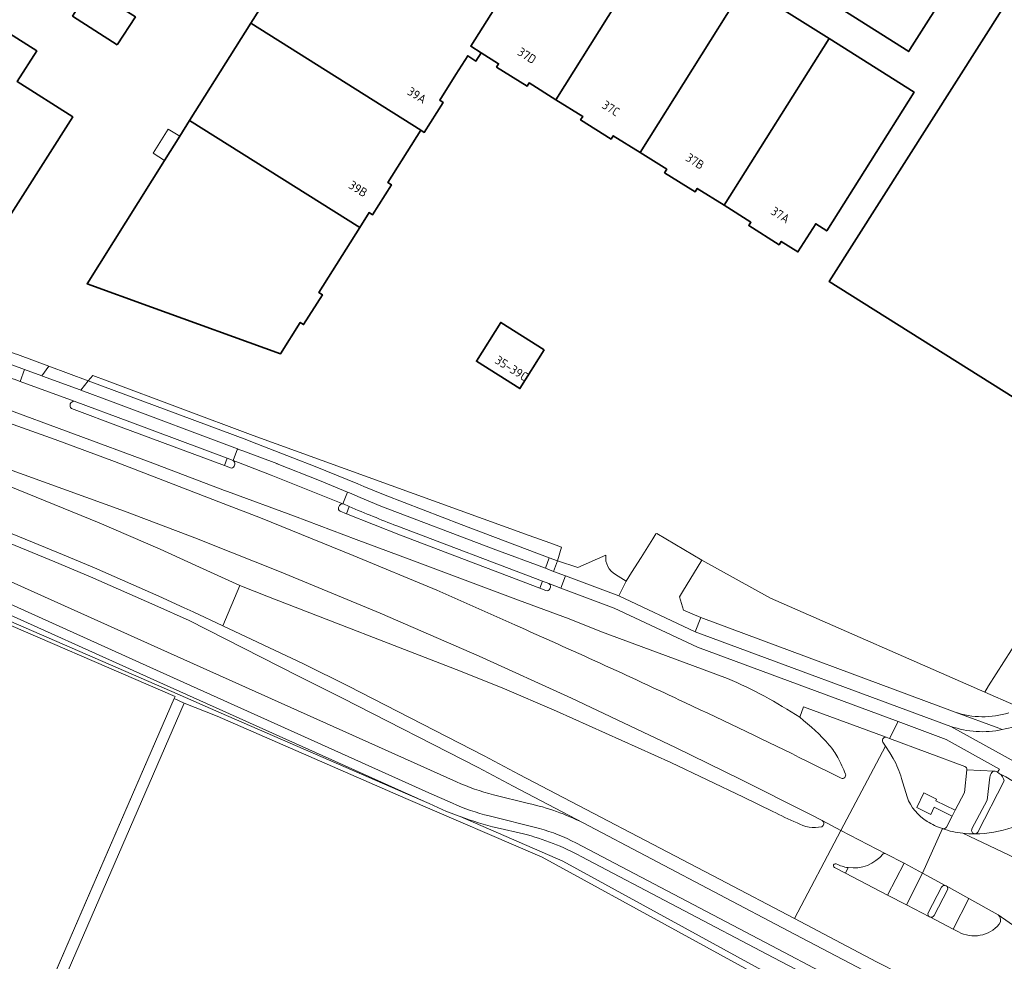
# Model space of a CAD drawing. Extents: x 150256 to 156914, y 461459 to 469481.
# Tile 77 of 256: x 153698 to 153850, y 463826 to 463971. Entities that reach past the tile are written whole.
import ezdxf
from ezdxf.enums import TextEntityAlignment as Align

# ---------------------------------------------------------------- set-up
doc = ezdxf.new("R2010")
doc.units = 0
doc.header["$LTSCALE"] = 0.75
for name, color, linetype, lineweight in [('B-RO-GR-BEPLANTING_CULTUUR_HEESTERS-GV', 251, 'CONTINUOUS', 18), ('B-RO-GR-GROENVOORZIENING-GV', 251, 'CONTINUOUS', 18), ('B-RO-GR-HAAG-GV', 251, 'CONTINUOUS', 13), ('B-RO-IE-TERREINAFSCHEIDING_KUNSTMATIG_HEKWERK-G', 251, 'IE-TERREINAFSCHEIDING-KUNSTMATIG', 18), ('B-RO-OG-BEBOUWING-GV', 6, 'CONTINUOUS', 35), ('B-RO-OG-BEBOUWING-T18', 1, 'CONTINUOUS', 18), ('B-RO-OG-TERREIN_CULTUURSCHEIDING-GV', 251, 'CONTINUOUS', 18), ('B-RO-VH-VERHARDING_ASFALT-GV', 251, 'CONTINUOUS', 18), ('B-RO-VH-VERHARDING_BETONSTRAATSTEEN-GV', 251, 'CONTINUOUS', 18), ('B-RO-VH-VERHARDING_TEGEL-GV', 251, 'CONTINUOUS', 18), ('B-RO-VH-VERHARDING_TEGEL_RUBBER-GV', 251, 'CONTINUOUS', 18)]:
    doc.layers.add(name, color=color, linetype=linetype, lineweight=lineweight)
doc.styles.add('NLCS-ISO-M200-T18', font='NLCS-ISO.ttf', dxfattribs={"height": 360})
doc.linetypes.add('IE-TERREINAFSCHEIDING-KUNSTMATIG', pattern='A,4,[82,NLCS.SHX,S=0.75,R=90,X=0,Y=0],4,-2', length=10)

msp = doc.modelspace()

# ---------------------------------------------------------------- linework, layer by layer
at = {"layer": 'B-RO-GR-BEPLANTING_CULTUUR_HEESTERS-GV'}
msp.add_lwpolyline([(153851.101, 463865.096), (153846.616, 463867.066), (153813.631, 463881.557), (153803.044, 463887.367), (153800.056, 463882.498), (153799.58, 463881.722), (153800.179, 463879.688), (153802.864, 463878.566), (153842.047, 463863.986)], dxfattribs=at)
msp.add_lwpolyline([(153842.047, 463863.986, 0.1631375), (153850.31, 463863.872)], format="xyb", dxfattribs=at)
at = {"layer": 'B-RO-GR-GROENVOORZIENING-GV'}
for points in [[(153729.945, 463897.954), (153729.5, 463898.116), (153717.997, 463902.491), (153694.668, 463911.151), (153664.17, 463921.888), (153652.61, 463925.715), (153632.482, 463932.278), (153623.012, 463935.089), (153613.906, 463937.676), (153612.493, 463938.256), (153609.944, 463939.012), (153602.494, 463941.22), (153594.055, 463943.576), (153581.562, 463947.241), (153574.652, 463949.096), (153567.958, 463951.01), (153560.411, 463952.989), (153557.207, 463953.766), (153554.263, 463954.48)], [(153553.893, 463952.773), (153556.471, 463952.083), (153560.253, 463951.143), (153589.11, 463942.9), (153591.899, 463942.093), (153604.373, 463938.483), (153609.376, 463937.034), (153622.396, 463933.265), (153641.621, 463927.31), (153658.899, 463921.511), (153678.561, 463914.822), (153703.4, 463906.01), (153712.535, 463902.584), (153729.269, 463896.132), (153735.003, 463893.921), (153749.282, 463888.13), (153762.19, 463882.745), (153774.232, 463877.416)], [(153821.575, 463847.276), (153819.644, 463848.265), (153808.939, 463853.652), (153798.972, 463858.54), (153782.948, 463866.131), (153768.734, 463872.581), (153753.451, 463879.241), (153737.966, 463885.668), (153726.979, 463890.015), (153725.301, 463890.679), (153714.081, 463894.959), (153673.58, 463909.587), (153648.373, 463918.05), (153629.238, 463924.158), (153609.916, 463930.044), (153607.552, 463930.673), (153589.968, 463935.354), (153589.46, 463933.018)], [(153589.46, 463933.018), (153601.633, 463930.086), (153606.949, 463928.565), (153629.126, 463922.222), (153653.17, 463914.577), (153672.951, 463907.652), (153681.984, 463904.402), (153690.717, 463901.038), (153710.147, 463893.146), (153719.556, 463889.061), (153725.602, 463886.331), (153731.849, 463883.51), (153736.248, 463881.738), (153765.174, 463870.562), (153772.269, 463867.7), (153780.646, 463864.137), (153798.259, 463856.205), (153809.427, 463850.869), (153813.942, 463848.665)], [(153729.453, 463901.975), (153729.871, 463903.107), (153714.908, 463908.728), (153706.312, 463911.891)], [(153705.882, 463910.748), (153713.543, 463907.914), (153729.453, 463901.975)], [(153806.99, 463869.166), (153801.597, 463871.135), (153787.553, 463876.325), (153782.606, 463878.339), (153774.765, 463881.219), (153757.947, 463887.544), (153749.74, 463890.565), (153740.276, 463894.187), (153729.945, 463897.954)], [(153748.709, 463895.65), (153748.251, 463894.543), (153756.596, 463891.225), (153778.075, 463883.062), (153778.486, 463884.165), (153756.043, 463892.683)], [(153829.961, 463825.49), (153817.309, 463832.164), (153805.735, 463838.202), (153774.893, 463854.364), (153769.51, 463857.227), (153748.57, 463867.958), (153741.656, 463871.4), (153729.196, 463877.294), (153724.636, 463879.451), (153723.269, 463880.067), (153719.356, 463881.832), (153709.425, 463886.203), (153703.913, 463888.527), (153690.707, 463893.914)], [(153690.157, 463892.523), (153703.34, 463887.145), (153708.833, 463884.829), (153718.747, 463880.466), (153724.009, 463878.093), (153740.766, 463869.566), (153747.651, 463866.139), (153768.567, 463855.42), (153773.942, 463852.562), (153784.742, 463846.902), (153816.317, 463830.281), (153828.965, 463823.624)], [(153760.317, 463850.2), (153757.669, 463851.318), (153728.617, 463863.986), (153722.162, 463866.793), (153690.606, 463880.518), (153685.959, 463882.54), (153685.723, 463881.998), (153687.136, 463881.386), (153690.433, 463879.96), (153721.871, 463866.362), (153721.733, 463866.044), (153723.276, 463865.374), (153728.337, 463863.344), (153757.392, 463850.675), (153778.405, 463841.629), (153841.45, 463807.086)], [(153843.534, 463855.59), (153831.922, 463859.9), (153831.41, 463860.09)], [(153830.926, 463859.32), (153831.306, 463858.732), (153831.985, 463857.683), (153832.504, 463856.822)], [(153819.208, 463856.411), (153824.487, 463853.799)], [(153840.725, 463846.256), (153841.612, 463847.95), (153838.825, 463849.321), (153838.311, 463848.214), (153836.159, 463849.267), (153837.246, 463851.539), (153839.202, 463850.57), (153839.07, 463850.3), (153842.078, 463848.84), (153843.505, 463851.563), (153843.88, 463855.061)], [(153833.794, 463853.765), (153834.664, 463850.904)], [(153841.45, 463807.086), (153841.93, 463807.963), (153781.624, 463841.006), (153765.788, 463847.863)], [(153840.099, 463846.013), (153840.146, 463845.996)], [(153825.184, 463839.163), (153831.628, 463835.776), (153834.194, 463840.682), (153831.396, 463842.152)], [(153825.553, 463840.007), (153825.184, 463839.163)]]:
    msp.add_lwpolyline(points, dxfattribs=at)
msp.add_lwpolyline([(153732.921, 463905.913), (153733.551, 463905.677), (153734.443, 463905.344), (153740.016, 463903.185), (153743.466, 463901.849), (153750.009, 463899.152), (153750.948, 463898.758), (153754.219, 463897.386), (153765.932, 463892.901), (153779.492, 463887.773), (153780.793, 463887.291), (153781.402, 463889.413), (153779.605, 463890.062), (153776.436, 463891.205), (153733.894, 463906.583), (153711.394, 463915.037), (153709.208, 463915.852), (153708.488, 463915.044)], close=True, dxfattribs=at)
for points in [[(153706.312, 463911.891, 0.6652303), (153705.882, 463910.748)], [(153756.043, 463892.683, -0.0105393), (153748.709, 463895.65)], [(153774.232, 463877.416, -0.0052999), (153800.423, 463865.451)], [(153818.101, 463863.167, 0.0459567), (153806.99, 463869.166)], [(153800.423, 463865.451, -0.0065006), (153819.208, 463856.411)], [(153822.634, 463858.895, 0.0512197), (153818.101, 463863.167)], [(153831.41, 463860.09, 0.6571094), (153830.926, 463859.32)], [(153823.969, 463856.955, 0.0771572), (153822.634, 463858.895)], [(153825.158, 463854.433, 0.0320887), (153823.969, 463856.955)], [(153832.504, 463856.822, -0.0620146), (153833.794, 463853.765)], [(153843.88, 463855.061, 0.3554186), (153843.534, 463855.59)], [(153824.487, 463853.799, 0.691941), (153825.158, 463854.433)], [(153765.788, 463847.863, -0.0268826), (153760.317, 463850.2)], [(153834.664, 463850.904, 0.1798014), (153837.766, 463847.132)], [(153813.942, 463848.665, 0.0159495), (153817.698, 463846.897)], [(153817.698, 463846.897, 0.1744868), (153821.504, 463846.293)], [(153821.504, 463846.293, 0.5523746), (153821.575, 463847.276)], [(153837.766, 463847.132, 0.0707009), (153840.099, 463846.013)], [(153840.146, 463845.996, 0.3730603), (153840.725, 463846.256)], [(153830.959, 463842.133, -0.2644975), (153825.553, 463840.007)], [(153831.396, 463842.152, 0.2355537), (153830.959, 463842.133)]]:
    msp.add_lwpolyline(points, format="xyb", dxfattribs=at)
at = {"layer": 'B-RO-GR-HAAG-GV'}
for points in [[(153553.893, 463952.773), (153556.471, 463952.083), (153560.253, 463951.143), (153589.11, 463942.9), (153591.899, 463942.093), (153604.373, 463938.483), (153609.376, 463937.034), (153622.396, 463933.265), (153641.621, 463927.31), (153658.899, 463921.511), (153678.561, 463914.822), (153703.4, 463906.01), (153712.535, 463902.584), (153729.269, 463896.132), (153735.003, 463893.921), (153749.282, 463888.13), (153762.19, 463882.745), (153774.232, 463877.416)], [(153806.99, 463869.166), (153801.597, 463871.135), (153787.553, 463876.325), (153782.606, 463878.339), (153774.765, 463881.219), (153757.947, 463887.544), (153749.74, 463890.565), (153740.276, 463894.187), (153729.945, 463897.954), (153729.5, 463898.116), (153717.997, 463902.491), (153694.668, 463911.151), (153664.17, 463921.888), (153652.61, 463925.715), (153632.482, 463932.278), (153623.012, 463935.089), (153613.906, 463937.676), (153612.493, 463938.256), (153609.944, 463939.012)], [(153821.575, 463847.276), (153819.644, 463848.265), (153808.939, 463853.652), (153798.972, 463858.54), (153782.948, 463866.131), (153768.734, 463872.581), (153753.451, 463879.241), (153737.966, 463885.668), (153726.979, 463890.015), (153725.301, 463890.679), (153714.081, 463894.959), (153673.58, 463909.587), (153648.373, 463918.05), (153629.238, 463924.158), (153609.916, 463930.044), (153607.552, 463930.673), (153589.968, 463935.354), (153589.46, 463933.018)], [(153589.46, 463933.018), (153601.633, 463930.086), (153606.949, 463928.565), (153629.126, 463922.222), (153653.17, 463914.577), (153672.951, 463907.652), (153681.984, 463904.402), (153690.717, 463901.038), (153710.147, 463893.146), (153719.556, 463889.061), (153725.602, 463886.331), (153731.849, 463883.51), (153736.248, 463881.738), (153765.174, 463870.562), (153772.269, 463867.7), (153780.646, 463864.137), (153798.259, 463856.205), (153809.427, 463850.869), (153813.942, 463848.665)], [(153729.453, 463901.975), (153729.871, 463903.107), (153714.908, 463908.728), (153706.312, 463911.891)], [(153705.882, 463910.748), (153713.543, 463907.914), (153729.453, 463901.975)], [(153748.709, 463895.65), (153748.251, 463894.543), (153756.596, 463891.225), (153778.075, 463883.062), (153778.486, 463884.165), (153756.043, 463892.683)], [(153829.961, 463825.49), (153817.309, 463832.164), (153805.735, 463838.202), (153774.893, 463854.364), (153769.51, 463857.227), (153748.57, 463867.958), (153741.656, 463871.4), (153729.196, 463877.294), (153724.636, 463879.451), (153723.269, 463880.067), (153719.356, 463881.832), (153709.425, 463886.203), (153703.913, 463888.527), (153690.707, 463893.914)], [(153690.157, 463892.523), (153703.34, 463887.145), (153708.833, 463884.829), (153718.747, 463880.466), (153724.009, 463878.093), (153740.766, 463869.566), (153747.651, 463866.139), (153768.567, 463855.42), (153773.942, 463852.562), (153784.742, 463846.902), (153816.317, 463830.281), (153828.965, 463823.624)], [(153760.317, 463850.2), (153757.669, 463851.318), (153728.617, 463863.986), (153722.162, 463866.793), (153690.606, 463880.518), (153685.959, 463882.54), (153685.723, 463881.998), (153687.136, 463881.386), (153690.433, 463879.96), (153721.871, 463866.362), (153721.733, 463866.044), (153723.276, 463865.374), (153728.337, 463863.344), (153757.392, 463850.675), (153778.405, 463841.629), (153841.45, 463807.086)], [(153843.534, 463855.59), (153831.922, 463859.9), (153831.41, 463860.09)], [(153830.926, 463859.32), (153831.306, 463858.732), (153831.985, 463857.683), (153832.504, 463856.822)], [(153819.208, 463856.411), (153824.487, 463853.799)], [(153840.725, 463846.256), (153841.612, 463847.95), (153838.825, 463849.321), (153838.311, 463848.214), (153836.159, 463849.267), (153837.246, 463851.539), (153839.202, 463850.57), (153839.07, 463850.3), (153842.078, 463848.84), (153843.505, 463851.563), (153843.88, 463855.061)], [(153833.794, 463853.765), (153834.664, 463850.904)], [(153841.45, 463807.086), (153841.93, 463807.963), (153781.624, 463841.006), (153765.788, 463847.863)], [(153840.099, 463846.013), (153840.146, 463845.996)], [(153831.628, 463835.776), (153834.194, 463840.682), (153831.396, 463842.152)], [(153825.553, 463840.007), (153825.184, 463839.163), (153831.628, 463835.776)]]:
    msp.add_lwpolyline(points, dxfattribs=at)
msp.add_lwpolyline([(153711.394, 463915.037), (153709.208, 463915.852), (153708.488, 463915.044), (153732.921, 463905.913), (153733.551, 463905.677), (153734.443, 463905.344), (153740.016, 463903.185), (153743.466, 463901.849), (153750.009, 463899.152), (153750.948, 463898.758), (153754.219, 463897.386), (153765.932, 463892.901), (153779.492, 463887.773), (153780.793, 463887.291), (153781.402, 463889.413), (153779.605, 463890.062), (153776.436, 463891.205), (153733.894, 463906.583)], close=True, dxfattribs=at)
for points in [[(153706.312, 463911.891, 0.6652303), (153705.882, 463910.748)], [(153756.043, 463892.683, -0.0105393), (153748.709, 463895.65)], [(153774.232, 463877.416, -0.0052999), (153800.423, 463865.451)], [(153818.101, 463863.167, 0.0459567), (153806.99, 463869.166)], [(153800.423, 463865.451, -0.0065006), (153819.208, 463856.411)], [(153822.634, 463858.895, 0.0512197), (153818.101, 463863.167)], [(153831.41, 463860.09, 0.6571094), (153830.926, 463859.32)], [(153823.969, 463856.955, 0.0771572), (153822.634, 463858.895)], [(153825.158, 463854.433, 0.0320887), (153823.969, 463856.955)], [(153832.504, 463856.822, -0.0620146), (153833.794, 463853.765)], [(153843.88, 463855.061, 0.3554186), (153843.534, 463855.59)], [(153824.487, 463853.799, 0.691941), (153825.158, 463854.433)], [(153765.788, 463847.863, -0.0268826), (153760.317, 463850.2)], [(153834.664, 463850.904, 0.1798014), (153837.766, 463847.132)], [(153813.942, 463848.665, 0.0159495), (153817.698, 463846.897)], [(153817.698, 463846.897, 0.1744868), (153821.504, 463846.293)], [(153821.504, 463846.293, 0.5523746), (153821.575, 463847.276)], [(153837.766, 463847.132, 0.0707009), (153840.099, 463846.013)], [(153840.146, 463845.996, 0.3730603), (153840.725, 463846.256)], [(153830.959, 463842.133, -0.2644975), (153825.553, 463840.007)], [(153831.396, 463842.152, 0.2355537), (153830.959, 463842.133)]]:
    msp.add_lwpolyline(points, format="xyb", dxfattribs=at)
at = {"layer": 'B-RO-IE-TERREINAFSCHEIDING_KUNSTMATIG_HEKWERK-G'}
for points in [[(153720.244, 463949.014), (153718.464, 463950.133), (153720.809, 463953.839), (153722.578, 463952.727)], [(153692.316, 463798.337), (153707.326, 463832.914), (153721.733, 463866.044)]]:
    msp.add_lwpolyline(points, dxfattribs=at)
at = {"layer": 'B-RO-OG-BEBOUWING-GV'}
for points in [[(153835.099, 463966.088), (153854.078, 463995.994), (153854.209, 463996.2), (153848.162, 464000), (153803.25, 464028.228), (153800.548, 464023.931), (153785.185, 464000), (153784.013, 463998.174), (153783.891, 463997.984), (153802.192, 463986.469), (153834.899, 463965.773)], [(153738.539, 463978.113), (153736.216, 463974.419), (153733.523, 463970.136), (153759.742, 463953.652), (153760.26, 463953.327), (153763.158, 463957.943), (153762.641, 463958.267), (153765.124, 463962.218), (153766.951, 463965.126), (153768.222, 463964.311), (153769.039, 463965.586), (153767.416, 463966.609), (153778.252, 463983.845), (153752.372, 464000.116)], [(153894.637, 463935.4), (153910.648, 463960.681), (153916.143, 463969.357), (153913.596, 463970.959), (153909.569, 463973.493), (153906.778, 463975.248), (153873.774, 463996.012), (153873.615, 463995.759), (153870.782, 463991.255), (153864.01, 463995.515), (153861.534, 463991.579), (153822.624, 463930.357), (153868.99, 463901.208), (153871.846, 463899.413)], [(153796.668, 463984.099), (153783.585, 463992.328), (153778.252, 463983.845), (153767.416, 463966.609), (153769.039, 463965.586), (153771.719, 463963.896), (153771.395, 463963.38), (153776.087, 463960.43), (153776.414, 463960.945), (153780.542, 463958.359)], [(153796.668, 463984.099), (153780.542, 463958.359), (153784.669, 463955.773), (153784.337, 463955.245), (153789.038, 463952.287), (153789.369, 463952.812), (153793.499, 463950.221), (153809.638, 463975.942)], [(153712.941, 463966.823), (153715.739, 463971.12), (153708.767, 463975.554), (153706.064, 463971.257)], [(153822.623, 463967.775), (153809.638, 463975.942), (153793.499, 463950.221), (153797.63, 463947.629), (153797.295, 463947.098), (153801.988, 463944.14), (153802.325, 463944.677), (153806.453, 463942.08)], [(153680.373, 463959.464), (153664.641, 463934.667), (153665.217, 463934.277), (153664.696, 463933.179), (153668.169, 463930.958), (153668.945, 463931.92), (153673.91, 463928.738), (153676.506, 463932.876), (153680.643, 463930.286), (153679.867, 463929.049), (153686.425, 463924.868), (153706.093, 463955.7), (153697.535, 463961.156), (153700.548, 463965.882), (153687.028, 463974.494), (153678.297, 463960.783)], [(153733.523, 463970.136), (153724.103, 463955.152), (153750.324, 463938.667), (153751.765, 463940.964), (153752.292, 463940.633), (153755.189, 463945.249), (153754.666, 463945.578), (153759.742, 463953.652)], [(153822.623, 463967.775), (153806.453, 463942.08), (153810.58, 463939.482), (153810.244, 463938.947), (153814.938, 463935.995), (153815.267, 463936.526), (153817.837, 463934.909), (153820.57, 463939.231), (153822.285, 463938.145), (153835.72, 463959.538)], [(153750.324, 463938.667), (153724.103, 463955.152), (153722.578, 463952.727), (153720.244, 463949.014), (153708.29, 463930), (153718.226, 463926.373), (153738.096, 463919.175), (153741.141, 463924.029), (153741.661, 463923.705), (153744.556, 463928.31), (153744.031, 463928.64)], [(153778.735, 463919.82), (153772.031, 463924.021), (153768.284, 463918.043), (153774.988, 463913.841)]]:
    msp.add_lwpolyline(points, close=True, dxfattribs=at)
at = {"layer": 'B-RO-OG-TERREIN_CULTUURSCHEIDING-GV'}
for points in [[(153784.742, 463846.902), (153773.942, 463852.562), (153768.567, 463855.42), (153747.651, 463866.139), (153740.766, 463869.566), (153724.009, 463878.093), (153718.747, 463880.466), (153708.833, 463884.829), (153703.34, 463887.145), (153690.157, 463892.523), (153679.646, 463896.548)], [(153692.436, 463885.922), (153720.714, 463873.221), (153765.2, 463853.241)], [(153685.241, 463884.624), (153684.291, 463882.494), (153685.679, 463881.898), (153685.723, 463881.998), (153685.959, 463882.54), (153690.606, 463880.518), (153722.162, 463866.793), (153728.617, 463863.986), (153757.669, 463851.318), (153760.317, 463850.2), (153719.051, 463868.765), (153691.206, 463881.292)], [(153770.917, 463851.205), (153776.299, 463849.903)], [(153765.788, 463847.863), (153781.624, 463841.006), (153841.93, 463807.963), (153841.45, 463807.086), (153841.615, 463806.975), (153837.163, 463796.85), (153830.016, 463780.658), (153829.904, 463780.48), (153830.141, 463780.33), (153831.569, 463782.923)], [(153775.571, 463845.193), (153771.478, 463846.128)], [(153834.961, 463789.819), (153843.077, 463808.333), (153842.022, 463811.044), (153834.77, 463814.834), (153826.806, 463819.202), (153825.234, 463820.074), (153825.326, 463820.24), (153814.112, 463826.097), (153784.41, 463841.741)]]:
    msp.add_lwpolyline(points, dxfattribs=at)
for points in [[(153765.2, 463853.241, 0.0380967), (153770.917, 463851.205)], [(153776.299, 463849.903, -0.0614907), (153784.742, 463846.902)], [(153771.478, 463846.128, -0.0268573), (153765.788, 463847.863)], [(153784.41, 463841.741, 0.061097), (153775.571, 463845.193)]]:
    msp.add_lwpolyline(points, format="xyb", dxfattribs=at)
at = {"layer": 'B-RO-VH-VERHARDING_ASFALT-GV'}
for points in [[(153729.269, 463896.132), (153712.535, 463902.584), (153703.4, 463906.01), (153678.561, 463914.822)], [(153673.58, 463909.587), (153714.081, 463894.959), (153725.301, 463890.679), (153726.979, 463890.015), (153737.966, 463885.668), (153753.451, 463879.241), (153768.734, 463872.581), (153782.948, 463866.131), (153798.972, 463858.54), (153808.939, 463853.652), (153819.644, 463848.265), (153821.575, 463847.276), (153824.468, 463845.745), (153831.306, 463858.732), (153830.926, 463859.32)], [(153690.707, 463893.914), (153703.913, 463888.527), (153709.425, 463886.203), (153719.356, 463881.832), (153723.269, 463880.067), (153724.636, 463879.451), (153729.196, 463877.294), (153731.849, 463883.51), (153725.602, 463886.331), (153719.556, 463889.061), (153710.147, 463893.146), (153690.717, 463901.038)], [(153774.232, 463877.416), (153762.19, 463882.745), (153749.282, 463888.13), (153735.003, 463893.921), (153729.269, 463896.132)], [(153765.2, 463853.241), (153720.714, 463873.221), (153692.436, 463885.922)], [(153731.849, 463883.51), (153729.196, 463877.294), (153741.656, 463871.4), (153748.57, 463867.958), (153769.51, 463857.227), (153774.893, 463854.364), (153805.735, 463838.202), (153817.309, 463832.164), (153824.468, 463845.745), (153821.575, 463847.276)], [(153813.942, 463848.665), (153809.427, 463850.869), (153798.259, 463856.205), (153780.646, 463864.137), (153772.269, 463867.7), (153765.174, 463870.562), (153736.248, 463881.738), (153731.849, 463883.51)], [(153691.656, 463882.753), (153719.575, 463870.169), (153760.944, 463851.527), (153764.609, 463849.913)], [(153764.609, 463849.913), (153760.944, 463851.527), (153719.575, 463870.169), (153691.656, 463882.753)], [(153691.206, 463881.292), (153719.051, 463868.765), (153760.317, 463850.2)], [(153831.41, 463860.09), (153818.705, 463864.808), (153818.101, 463863.167)], [(153832.504, 463856.822), (153831.985, 463857.683), (153831.306, 463858.732), (153824.468, 463845.745), (153831.396, 463842.152), (153834.194, 463840.682), (153837.046, 463839.159), (153840.099, 463846.013)], [(153824.487, 463853.799), (153819.208, 463856.411)], [(153834.664, 463850.904), (153833.794, 463853.765)], [(153776.299, 463849.903), (153770.917, 463851.205)], [(153770.253, 463847.964), (153778.014, 463846.031)], [(153778.014, 463846.031), (153770.253, 463847.964)], [(153832.55, 463821.632), (153828.965, 463823.624), (153816.317, 463830.281), (153784.742, 463846.902)], [(153771.478, 463846.128), (153775.571, 463845.193)], [(153831.396, 463842.152), (153824.468, 463845.745), (153817.309, 463832.164)], [(153840.146, 463845.996), (153840.099, 463846.013), (153837.046, 463839.159), (153840.646, 463837.217), (153840.683, 463837.197), (153844.19, 463835.238), (153848.699, 463832.74), (153867.431, 463819.699)], [(153863.591, 463835.671), (153843.246, 463845.292)], [(153843.246, 463845.292), (153863.591, 463835.671)], [(153783.609, 463843.809), (153814.807, 463827.422), (153827.629, 463820.656), (153835.5, 463816.326), (153839.937, 463814.007), (153842.862, 463812.501), (153844.02, 463811.881)], [(153814.807, 463827.422), (153783.609, 463843.809)], [(153784.41, 463841.741), (153814.112, 463826.097), (153825.326, 463820.24), (153825.234, 463820.074), (153826.806, 463819.202), (153827.629, 463820.656), (153814.807, 463827.422)], [(153842.557, 463830.09), (153841.763, 463830.505), (153838.132, 463832.405), (153838.122, 463832.41), (153834.539, 463834.268), (153831.628, 463835.776), (153825.184, 463839.163), (153823.478, 463840.034)], [(153838.132, 463832.405), (153841.763, 463830.505), (153844.19, 463835.238), (153840.683, 463837.197)], [(153840.869, 463836.555), (153838.809, 463832.603)], [(153817.309, 463832.164), (153829.961, 463825.49), (153833.564, 463823.623), (153833.62, 463823.594), (153837.494, 463821.586), (153857.014, 463811.365), (153868.671, 463805.328), (153868.984, 463805.273), (153871.554, 463804), (153871.558, 463803.998), (153875.535, 463802.051), (153878.47, 463808.051), (153874.52, 463810.063), (153874.479, 463810.085), (153872.128, 463811.423), (153871.707, 463811.61)], [(153866.36, 463817.628), (153867.431, 463819.699), (153848.699, 463832.74)]]:
    msp.add_lwpolyline(points, dxfattribs=at)
for points in [[(153800.423, 463865.451, 0.0052999), (153774.232, 463877.416)], [(153819.208, 463856.411, 0.0065006), (153800.423, 463865.451)], [(153818.101, 463863.167, -0.0512197), (153822.634, 463858.895)], [(153830.926, 463859.32, -0.6571094), (153831.41, 463860.09)], [(153822.634, 463858.895, -0.0771572), (153823.969, 463856.955)], [(153823.969, 463856.955, -0.0320887), (153825.158, 463854.433)], [(153833.794, 463853.765, 0.0620146), (153832.504, 463856.822)], [(153825.158, 463854.433, -0.691941), (153824.487, 463853.799)], [(153770.917, 463851.205, -0.0380967), (153765.2, 463853.241)], [(153760.317, 463850.2, 0.0268826), (153765.788, 463847.863)], [(153764.609, 463849.913, 0.0441185), (153770.253, 463847.964)], [(153770.253, 463847.964, -0.0441185), (153764.609, 463849.913)], [(153784.742, 463846.902, 0.0614907), (153776.299, 463849.903)], [(153837.766, 463847.132, -0.1798014), (153834.664, 463850.904)], [(153817.698, 463846.897, -0.0159495), (153813.942, 463848.665)], [(153765.788, 463847.863, 0.0268573), (153771.478, 463846.128)], [(153821.504, 463846.293, -0.1744868), (153817.698, 463846.897)], [(153821.575, 463847.276, -0.5523746), (153821.504, 463846.293)], [(153840.099, 463846.013, -0.0707009), (153837.766, 463847.132)], [(153775.571, 463845.193, -0.061097), (153784.41, 463841.741)], [(153778.014, 463846.031, -0.0557084), (153783.609, 463843.809)], [(153783.609, 463843.809, 0.0557084), (153778.014, 463846.031)], [(153843.246, 463845.292, -0.0587562), (153840.146, 463845.996)], [(153845.109, 463845.223, -0.0349017), (153843.246, 463845.292)], [(153850.858, 463846.2, -0.0871415), (153845.109, 463845.223)], [(153825.553, 463840.007, 0.2644975), (153830.959, 463842.133)], [(153830.959, 463842.133, -0.2355537), (153831.396, 463842.152)], [(153823.478, 463840.034, -1.0199891), (153823.745, 463840.576)], [(153823.745, 463840.576, 0.0812637), (153825.553, 463840.007)], [(153840.683, 463837.197, -0.3863551), (153840.869, 463836.555)], [(153838.809, 463832.603, -0.4015535), (153838.132, 463832.405)], [(153848.846, 463831.274, -0.3533348), (153842.557, 463830.09)], [(153848.699, 463832.74, -0.3813061), (153848.846, 463831.274)]]:
    msp.add_lwpolyline(points, format="xyb", dxfattribs=at)
at = {"layer": 'B-RO-VH-VERHARDING_BETONSTRAATSTEEN-GV'}
for points in [[(153706.312, 463911.891), (153698.013, 463914.945), (153697.069, 463915.283), (153697.011, 463915.298), (153697.001, 463915.301), (153685.892, 463919.272), (153685.882, 463919.276), (153685.863, 463919.283), (153684.822, 463919.661), (153684.485, 463918.521)], [(153694.668, 463911.151), (153717.997, 463902.491), (153729.5, 463898.116), (153729.945, 463897.954), (153740.276, 463894.187), (153749.74, 463890.565), (153757.947, 463887.544), (153774.765, 463881.219), (153782.606, 463878.339), (153787.553, 463876.325), (153801.597, 463871.135), (153806.99, 463869.166)], [(153730.378, 463901.614), (153729.453, 463901.975), (153713.543, 463907.914), (153705.882, 463910.748)], [(153729.871, 463903.107), (153729.453, 463901.975), (153730.378, 463901.614)], [(153730.806, 463902.743), (153729.871, 463903.107)], [(153747.704, 463896.082), (153736.646, 463900.467), (153731.615, 463902.427), (153730.806, 463902.743)], [(153730.947, 463901.881), (153731.065, 463902.166)], [(153731.065, 463902.166), (153730.947, 463901.881)], [(153747.188, 463895.799), (153747.06, 463895.526)], [(153747.06, 463895.526), (153747.188, 463895.799)], [(153747.304, 463894.924), (153748.251, 463894.543), (153748.709, 463895.65), (153747.804, 463896.065), (153747.73, 463896.079), (153747.704, 463896.082)], [(153779.01, 463882.706), (153778.075, 463883.062), (153756.596, 463891.225), (153748.251, 463894.543), (153747.304, 463894.924)], [(153788.222, 463888.144), (153783.935, 463886.284), (153780.793, 463887.291), (153780.189, 463885.659), (153782.004, 463884.98), (153790.222, 463881.906), (153791.354, 463884.141)], [(153791.354, 463884.141), (153789.726, 463885.161)], [(153779.43, 463883.801), (153778.486, 463884.165), (153778.075, 463883.062), (153779.01, 463882.706)], [(153818.101, 463863.167), (153818.705, 463864.808), (153831.41, 463860.09), (153831.922, 463859.9), (153833.301, 463862.515), (153802.369, 463874.002), (153789.514, 463880.013), (153781.302, 463883.098), (153779.43, 463883.801)], [(153779.594, 463882.965), (153779.685, 463883.226)], [(153779.685, 463883.226), (153779.594, 463882.965)], [(153848.399, 463854.806), (153848.594, 463854.692), (153848.886, 463855.196), (153840.695, 463859.768), (153833.301, 463862.515), (153831.922, 463859.9), (153843.534, 463855.59)], [(153841.39, 463861.771), (153853.207, 463855.212), (153853.463, 463855.692), (153857.429, 463861.102)], [(153843.88, 463855.061), (153848.055, 463854.881)], [(153848.863, 463854.533), (153848.594, 463854.692), (153848.399, 463854.806)], [(153847.407, 463853.936), (153846.975, 463850.408), (153844.652, 463845.968)], [(153845.551, 463845.472), (153849.625, 463853.363)], [(153823.478, 463840.034), (153825.184, 463839.163)], [(153825.184, 463839.163), (153825.553, 463840.007)], [(153839.978, 463836.995), (153837.899, 463833.06)], [(153838.809, 463832.603), (153840.869, 463836.555)], [(153840.683, 463837.197), (153840.646, 463837.217)], [(153848.699, 463832.74), (153844.19, 463835.238), (153841.763, 463830.505), (153842.557, 463830.09)], [(153838.122, 463832.41), (153838.132, 463832.405)]]:
    msp.add_lwpolyline(points, dxfattribs=at)
for points in [[(153708.488, 463915.044), (153702.384, 463917.285), (153701.309, 463915.81), (153701.45, 463915.759), (153707.254, 463913.637), (153707.328, 463913.609)], [(153803.044, 463887.367), (153796.1, 463891.5), (153795.937, 463891.431), (153795.478, 463890.695), (153793.67, 463887.823), (153792.207, 463885.497), (153791.354, 463884.141), (153790.222, 463881.906), (153802.003, 463876.356), (153802.864, 463878.566), (153800.179, 463879.688), (153799.58, 463881.722), (153800.056, 463882.498)], [(153778.913, 463886.137), (153780.189, 463885.659), (153780.793, 463887.291), (153779.492, 463887.773)], [(153851.295, 463865.403), (153857.176, 463874.669), (153853.755, 463876.846), (153853.094, 463877.267), (153847.218, 463868.014), (153846.616, 463867.066), (153851.101, 463865.096)], [(153834.194, 463840.682), (153831.628, 463835.776), (153834.539, 463834.268), (153837.046, 463839.159)]]:
    msp.add_lwpolyline(points, close=True, dxfattribs=at)
for points in [[(153705.882, 463910.748, -0.6652303), (153706.312, 463911.891)], [(153731.065, 463902.166, 0.3164179), (153730.806, 463902.743)], [(153730.806, 463902.743, -0.3164179), (153731.065, 463902.166)], [(153730.378, 463901.614, 0.4405979), (153730.947, 463901.881)], [(153730.947, 463901.881, -0.4405979), (153730.378, 463901.614)], [(153747.06, 463895.526, 0.3853628), (153747.304, 463894.924)], [(153747.304, 463894.924, -0.3853628), (153747.06, 463895.526)], [(153747.704, 463896.082, 0.2965829), (153747.188, 463895.799)], [(153747.188, 463895.799, -0.2965829), (153747.704, 463896.082)], [(153789.726, 463885.161, -0.2925267), (153788.222, 463888.144)], [(153779.01, 463882.706, 0.4022571), (153779.594, 463882.965)], [(153779.594, 463882.965, -0.4022571), (153779.01, 463882.706)], [(153779.685, 463883.226, 0.4092005), (153779.43, 463883.801)], [(153779.43, 463883.801, -0.4092005), (153779.685, 463883.226)], [(153806.99, 463869.166, -0.0459567), (153818.101, 463863.167)], [(153855.977, 463864.76, -0.158293), (153849.318, 463861.28)], [(153849.318, 463861.28, -0.1363448), (153841.39, 463861.771)], [(153843.534, 463855.59, -0.3554186), (153843.88, 463855.061)], [(153847.713, 463854.669, 0.1168888), (153847.407, 463853.936)], [(153848.055, 463854.881, 0.2096997), (153847.713, 463854.669)], [(153848.399, 463854.806, 0.1832997), (153848.055, 463854.881)], [(153848.055, 463854.881, -0.1832997), (153848.399, 463854.806)], [(153849.625, 463853.363, 0.1863328), (153848.863, 463854.533)], [(153844.652, 463845.968, 0.557304), (153845.109, 463845.223)], [(153845.109, 463845.223, 0.2647913), (153845.551, 463845.472)], [(153823.745, 463840.576, 1.0199891), (153823.478, 463840.034)], [(153825.553, 463840.007, -0.0812637), (153823.745, 463840.576)], [(153840.646, 463837.217, 0.4159934), (153839.978, 463836.995)], [(153840.869, 463836.555, 0.3863551), (153840.683, 463837.197)], [(153837.899, 463833.06, 0.3861008), (153838.122, 463832.41)], [(153838.132, 463832.405, 0.4015535), (153838.809, 463832.603)], [(153842.557, 463830.09, 0.3533348), (153848.846, 463831.274)], [(153848.846, 463831.274, 0.3813061), (153848.699, 463832.74)]]:
    msp.add_lwpolyline(points, format="xyb", dxfattribs=at)
at = {"layer": 'B-RO-VH-VERHARDING_TEGEL-GV'}
for points in [[(153685.479, 463921.536), (153684.822, 463919.661), (153685.863, 463919.283), (153685.882, 463919.276), (153685.892, 463919.272), (153697.001, 463915.301), (153697.011, 463915.298), (153697.069, 463915.283), (153698.013, 463914.945), (153698.67, 463916.763), (153696.854, 463917.419), (153696.002, 463917.733), (153696.043, 463917.793), (153695.705, 463917.913)], [(153756.043, 463892.683), (153778.486, 463884.165), (153779.43, 463883.801), (153781.302, 463883.098), (153782.004, 463884.98), (153780.189, 463885.659), (153778.913, 463886.137), (153770.898, 463889.147), (153753.567, 463895.726), (153750.395, 463897.065), (153748.761, 463897.754), (153748.445, 463897.884), (153747.704, 463896.082)], [(153747.704, 463896.082), (153747.73, 463896.079), (153747.804, 463896.065), (153748.709, 463895.65)], [(153857.421, 463852.706), (153855.439, 463853.966), (153853.207, 463855.212), (153841.39, 463861.771), (153802.003, 463876.356), (153790.222, 463881.906), (153782.004, 463884.98), (153781.302, 463883.098), (153789.514, 463880.013), (153802.369, 463874.002), (153833.301, 463862.515), (153840.695, 463859.768), (153848.886, 463855.196), (153848.594, 463854.692), (153848.863, 463854.533)], [(153849.318, 463861.28), (153848.767, 463861.485), (153842.047, 463863.986), (153802.864, 463878.566), (153802.003, 463876.356), (153841.39, 463861.771)], [(153842.047, 463863.986), (153848.767, 463861.485), (153849.318, 463861.28)], [(153848.055, 463854.881), (153843.88, 463855.061), (153843.505, 463851.563), (153842.078, 463848.84), (153841.612, 463847.95), (153840.725, 463846.256)], [(153848.863, 463854.533), (153849.866, 463853.975), (153854.398, 463851.227)], [(153849.866, 463853.975), (153848.863, 463854.533)], [(153844.652, 463845.968), (153846.975, 463850.408), (153847.407, 463853.936)], [(153849.625, 463853.363), (153845.551, 463845.472)], [(153840.646, 463837.217), (153837.046, 463839.159), (153834.539, 463834.268), (153838.122, 463832.41)], [(153837.899, 463833.06), (153839.978, 463836.995)]]:
    msp.add_lwpolyline(points, dxfattribs=at)
for points in [[(153695.705, 463917.913), (153696.043, 463917.793), (153696.002, 463917.733), (153696.854, 463917.419), (153698.67, 463916.763), (153701.309, 463915.81), (153702.384, 463917.285), (153697.575, 463919.066), (153697.061, 463919.256), (153696.441, 463919.49), (153695.737, 463918.429), (153695.713, 463918.381), (153695.694, 463918.331), (153695.679, 463918.28), (153695.669, 463918.228), (153695.663, 463918.175), (153695.662, 463918.121), (153695.666, 463918.068), (153695.675, 463918.015), (153695.688, 463917.963)], [(153729.871, 463903.107), (153730.806, 463902.743), (153731.484, 463904.547), (153712.334, 463911.743), (153707.328, 463913.609), (153707.254, 463913.637), (153701.45, 463915.759), (153701.309, 463915.81), (153698.67, 463916.763), (153698.013, 463914.945), (153706.312, 463911.891), (153714.908, 463908.728)], [(153733.551, 463905.677), (153732.921, 463905.913), (153708.488, 463915.044), (153707.328, 463913.609), (153712.334, 463911.743), (153731.484, 463904.547), (153731.554, 463904.521), (153732.292, 463904.243), (153737.529, 463902.269), (153737.579, 463902.25), (153744.118, 463899.664), (153748.445, 463897.884), (153748.761, 463897.754), (153750.395, 463897.065), (153753.567, 463895.726), (153770.898, 463889.147), (153778.913, 463886.137), (153779.492, 463887.773), (153765.932, 463892.901), (153754.219, 463897.386), (153750.948, 463898.758), (153750.009, 463899.152), (153743.466, 463901.849), (153740.016, 463903.185), (153734.443, 463905.344)], [(153731.615, 463902.427), (153736.646, 463900.467), (153747.704, 463896.082), (153748.445, 463897.884), (153744.118, 463899.664), (153737.579, 463902.25), (153737.529, 463902.269), (153732.292, 463904.243), (153731.554, 463904.521), (153731.484, 463904.547), (153730.806, 463902.743)], [(153692.671, 463799.16), (153692.786, 463799.11), (153692.607, 463798.7), (153694.02, 463798.084), (153723.276, 463865.374), (153721.733, 463866.044)], [(153842.078, 463848.84), (153839.07, 463850.3), (153839.202, 463850.57), (153837.246, 463851.539), (153836.159, 463849.267), (153838.311, 463848.214), (153838.825, 463849.321), (153841.612, 463847.95)]]:
    msp.add_lwpolyline(points, close=True, dxfattribs=at)
for points in [[(153748.709, 463895.65, 0.0105393), (153756.043, 463892.683)], [(153849.318, 463861.28, 0.158293), (153855.977, 463864.76)], [(153850.31, 463863.872, -0.1631375), (153842.047, 463863.986)], [(153841.39, 463861.771, 0.1363448), (153849.318, 463861.28)], [(153847.407, 463853.936, -0.1168888), (153847.713, 463854.669)], [(153847.713, 463854.669, -0.2096997), (153848.055, 463854.881)], [(153848.863, 463854.533, -0.1863328), (153849.625, 463853.363)], [(153840.725, 463846.256, -0.3730603), (153840.146, 463845.996)], [(153840.146, 463845.996, 0.0587562), (153843.246, 463845.292)], [(153843.246, 463845.292, 0.0349017), (153845.109, 463845.223)], [(153845.109, 463845.223, -0.557304), (153844.652, 463845.968)], [(153845.109, 463845.223, 0.0871415), (153850.858, 463846.2)], [(153845.551, 463845.472, -0.2647913), (153845.109, 463845.223)], [(153839.978, 463836.995, -0.4159934), (153840.646, 463837.217)], [(153838.122, 463832.41, -0.3861008), (153837.899, 463833.06)]]:
    msp.add_lwpolyline(points, format="xyb", dxfattribs=at)
at = {"layer": 'B-RO-VH-VERHARDING_TEGEL_RUBBER-GV'}
msp.add_lwpolyline([(153721.733, 463866.044), (153721.871, 463866.362), (153690.433, 463879.96), (153675.83, 463846.377), (153690.554, 463840.145), (153675.867, 463806.397), (153692.671, 463799.16)], close=True, dxfattribs=at)

# ---------------------------------------------------------------- texts
at = {"layer": 'B-RO-OG-BEBOUWING-T18', "style": 'NLCS-ISO-M200-T18'}
for s, rotation, p in [('37D', 327.9, (153776.078, 463965.16)), ('39A', 327.9, (153759.127, 463959.045)), ('37C', 327.8, (153789.021, 463957.024)), ('37B', 327.8, (153801.988, 463948.868)), ('39B', 327.9, (153750.073, 463944.621)), ('37A', 327.9, (153815.133, 463940.598)), ('35-39C', 327.9, (153773.706, 463916.962))]:
    msp.add_text(s, height=1.35, rotation=rotation, dxfattribs=at).set_placement(p, align=Align.MIDDLE)

doc.saveas('drawing.dxf')
